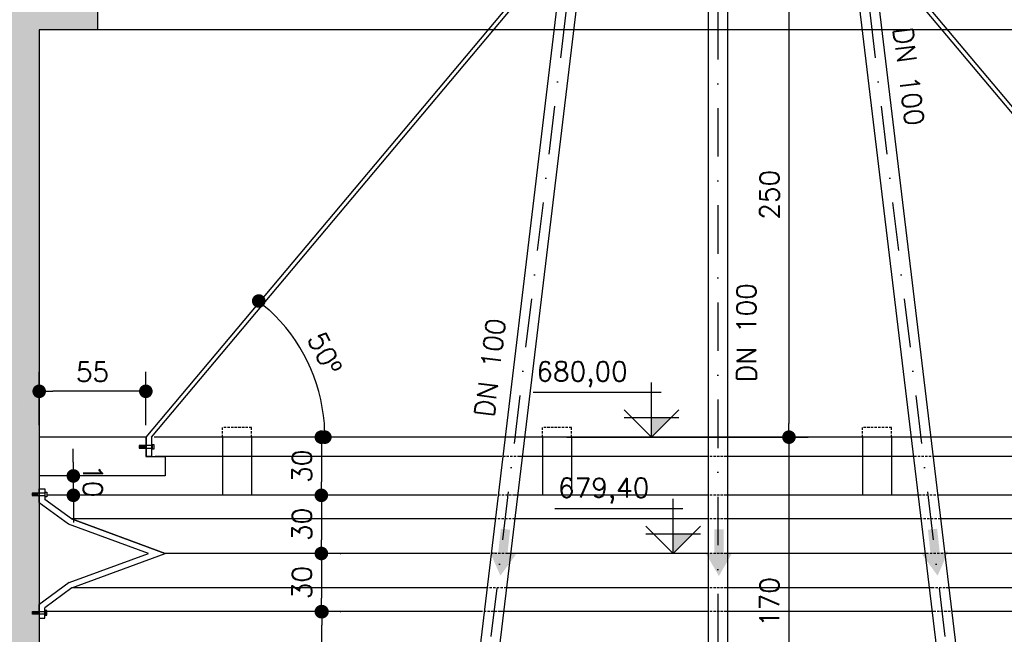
# Model space of a CAD drawing. Extents: x -5331 to -1301, y -1061 to 1809.
# Tile 21 of 25: x -2697 to -2190, y 935 to 1252. Entities that reach past the tile are written whole.
import ezdxf

# ---------------------------------------------------------------- set-up
doc = ezdxf.new("R2010")
doc.units = 0
doc.header["$LTSCALE"] = 10
doc.header["$MEASUREMENT"] = 0
doc.linetypes.add('DASHDOT', pattern=[1, 0.5, -0.25, 0, -0.25])
doc.linetypes.add('HIDDEN2', pattern=[0.1875, 0.125, -0.0625])
doc.layers.get('0').update_dxf_attribs({"linetype": 'CONTINUOUS'})
doc.layers.get('DEFPOINTS').update_dxf_attribs({"linetype": 'CONTINUOUS'})
for name, color, linetype in [('BAR-PECAS', 3, 'CONTINUOUS'), ('ELEVAÇÃO', 2, 'CONTINUOUS'), ('HITA', 150, 'CONTINUOUS'), ('PAREDES', 5, 'CONTINUOUS')]:
    doc.layers.add(name, color=color, linetype=linetype)
doc.styles.add('ROMANS', font='romans.shx')
doc.dimstyles.new('DIM1', dxfattribs={"dimtxt": 10, "dimasz": 7, "dimexe": 10, "dimexo": 20, "dimgap": 5, "dimtad": 1, "dimdec": 0, "dimzin": 0, "dimdsep": 46, "dimtxsty": 'ROMANS', "dimblk1": 'DOT', "dimblk2": 'DOT', "dimsah": 1, "dimcen": 0, "dimclrd": 9, "dimclre": 9, "dimclrt": 3, "dimadec": 0, "dimazin": 0, "dimtfac": 1e-07, "dimtdec": 0, "dimtix": 1, "dimtmove": 2, "dimatfit": 3, "dimldrblk": 'DOT', "dimfxl": 0, "dimtolj": 1, "dimtzin": 0, "dimlwd": -1, "dimlwe": -1, "dimarcsym": 0})

# ---------------------------------------------------------------- blocks, each defined once
blk = doc.blocks.new('DOT')
at = {"color": 0, "linetype": 'ByBlock'}
blk.add_line((-0.5, 0), (-1, 0), dxfattribs=at)
at = {"color": 0, "linetype": 'ByBlock', "const_width": 0.5}
blk.add_lwpolyline([(-0.25, 0, 1), (0.25, 0, 1)], format="xyb", close=True, dxfattribs=at)
blk = doc.blocks.new('*D97')
at = {"color": 9}
for p, q in [((-2669.8, 1023.62), (-2669.8, 1030.62)), ((-2669.78, 1006.61), (-2669.79, 1016.62)), ((-2657.2, 1016.64), (-2659.79, 1016.64)), ((-2657.19, 1006.63), (-2659.78, 1006.62)), ((-2669.77, 999.61), (-2669.76, 992.61))]:
    blk.add_line(p, q, dxfattribs=at)
at = {"layer": 'DEFPOINTS', "color": 0}
for p in [(-2677.2, 1016.62), (-2669.79, 1016.62), (-2677.19, 1006.6)]:
    blk.add_point(p, dxfattribs=at)
at = {"color": 9, "xscale": 7, "yscale": 7, "zscale": 7}
for p, rotation in [((-2669.79, 1016.62), 270.0686911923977), ((-2669.78, 1006.61), 90.06869119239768)]:
    blk.add_blockref('DOT', p, dxfattribs=dict(at, rotation=rotation))
at = {"color": 3, "insert": (-2659.78, 1014.07), "char_height": 10, "attachment_point": 5, "rotation": 270.0687, "style": 'ROMANS'}
blk.add_mtext('\\A1;10', dxfattribs=at)
blk = doc.blocks.new('_DOT')
at = {"color": 0, "linetype": 'ByBlock'}
blk.add_line((-0.5, 0), (-1, 0), dxfattribs=at)
at = {"color": 0, "linetype": 'ByBlock', "const_width": 0.5}
blk.add_lwpolyline([(-0.25, 0, 1), (0.25, 0, 1)], format="xyb", close=True, dxfattribs=at)
blk = doc.blocks.new('*D98')
at = {"color": 9}
for p, q in [((-2687.41, 1042.87), (-2687.41, 1070.25)), ((-2632.41, 1042.87), (-2632.41, 1070.25)), ((-2639.41, 1060.25), (-2680.41, 1060.25))]:
    blk.add_line(p, q, dxfattribs=at)
at = {"layer": 'DEFPOINTS', "color": 0}
for p in [(-2687.41, 1060.25), (-2687.41, 1022.87), (-2632.41, 1022.87)]:
    blk.add_point(p, dxfattribs=at)
at = {"color": 9, "xscale": 7, "yscale": 7, "zscale": 7, "rotation": 180}
blk.add_blockref('DOT', (-2687.41, 1060.25), dxfattribs=at)
at = {"color": 9, "xscale": 7, "yscale": 7, "zscale": 7}
blk.add_blockref('DOT', (-2632.41, 1060.25), dxfattribs=at)
at = {"color": 3, "insert": (-2659.91, 1070.25), "char_height": 10, "attachment_point": 5, "style": 'ROMANS'}
blk.add_mtext('\\A1;55', dxfattribs=at)
blk = doc.blocks.new('*D99')
at = {"color": 9}
blk.add_arc((-2044.04, 1036.6), 97.49, 134.028, 175.8852, dxfattribs=at)
at = {"layer": 'DEFPOINTS', "color": 0}
for p in [(-2211.34, 1236.6), (-2125.44, 1090.26), (-2659.61, 1036.6), (-2047.95, 1036.6), (-2043.71, 1036.21)]:
    blk.add_point(p, dxfattribs=at)
at = {"color": 9, "xscale": 7, "yscale": 7, "zscale": 7}
for p, rotation in [((-2106.59, 1111.38), 41.97064259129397), ((-2141.53, 1036.6), 267.9426135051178)]:
    blk.add_blockref('DOT', p, dxfattribs=dict(at, rotation=rotation))
at = {"color": 3, "insert": (-2141.42, 1082.11), "char_height": 10, "attachment_point": 5, "rotation": 64.9566, "style": 'ROMANS'}
blk.add_mtext('\\A1;50°', dxfattribs=at)
blk = doc.blocks.new('*D100')
at = {"color": 9}
blk.add_arc((-2629.4, 1036.6), 89.33, 4.491, 47.3196, dxfattribs=at)
at = {"layer": 'DEFPOINTS', "color": 0}
for p in [(-2472.08, 1236.6), (-2544.1, 1063.12), (-2629.71, 1036.21), (-2625.47, 1036.6), (-2023.81, 1036.6)]:
    blk.add_point(p, dxfattribs=at)
at = {"color": 9, "xscale": 7, "yscale": 7, "zscale": 7}
for p, rotation in [((-2574.17, 1106.81), 139.5651355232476), ((-2540.07, 1036.6), 272.2455062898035)]:
    blk.add_blockref('DOT', p, dxfattribs=dict(at, rotation=rotation))
at = {"color": 3, "insert": (-2540.05, 1080), "char_height": 10, "attachment_point": 5, "rotation": 295.9053, "style": 'ROMANS'}
blk.add_mtext('\\A1;50º', dxfattribs=at)
blk = doc.blocks.new('*D102')
at = {"layer": 'DEFPOINTS', "color": 0}
for p in [(-2435.29, 1286.6), (-2435.29, 1036.6), (-2300.75, 1036.6)]:
    blk.add_point(p, dxfattribs=at)
at = {"layer": 'PAREDES', "color": 9}
for p, q in [((-2300.75, 1279.6), (-2300.75, 1043.6)), ((-2415.29, 1036.6), (-2290.75, 1036.6))]:
    blk.add_line(p, q, dxfattribs=at)
at = {"layer": 'PAREDES', "color": 9, "xscale": 7, "yscale": 7, "zscale": 7}
for p, rotation in [((-2300.75, 1286.6), 90), ((-2300.75, 1036.6), 270)]:
    blk.add_blockref('DOT', p, dxfattribs=dict(at, rotation=rotation))
at = {"layer": 'PAREDES', "color": 3, "insert": (-2310.75, 1161.6), "char_height": 10, "attachment_point": 5, "rotation": 90, "style": 'ROMANS'}
blk.add_mtext('\\A1;250', dxfattribs=at)
blk = doc.blocks.new('*D110')
at = {"layer": 'DEFPOINTS', "color": 0}
for p in [(-2435.29, 1036.6), (-2435.29, 866.6), (-2300.75, 866.6)]:
    blk.add_point(p, dxfattribs=at)
at = {"layer": 'PAREDES', "color": 9}
for p, q in [((-2300.75, 1029.6), (-2300.75, 873.6)), ((-2415.29, 866.6), (-2290.75, 866.6))]:
    blk.add_line(p, q, dxfattribs=at)
at = {"layer": 'PAREDES', "color": 9, "xscale": 7, "yscale": 7, "zscale": 7}
for p, rotation in [((-2300.75, 1036.6), 90), ((-2300.75, 866.6), 270)]:
    blk.add_blockref('DOT', p, dxfattribs=dict(at, rotation=rotation))
at = {"layer": 'PAREDES', "color": 3, "insert": (-2310.75, 951.6), "char_height": 10, "attachment_point": 5, "rotation": 90, "style": 'ROMANS'}
blk.add_mtext('\\A1;170', dxfattribs=at)
blk = doc.blocks.new('*D111')
at = {"color": 9}
for p, q in [((-2530.95, 1006.6), (-2531.89, 1006.6)), ((-2541.89, 999.6), (-2541.89, 983.6)), ((-2530.95, 976.6), (-2531.89, 976.6))]:
    blk.add_line(p, q, dxfattribs=at)
at = {"layer": 'DEFPOINTS', "color": 0}
for p in [(-2550.95, 1006.6), (-2550.95, 976.6), (-2541.89, 976.6)]:
    blk.add_point(p, dxfattribs=at)
at = {"color": 9, "xscale": 7, "yscale": 7, "zscale": 7}
for p, rotation in [((-2541.89, 1006.6), 90), ((-2541.89, 976.6), 270)]:
    blk.add_blockref('DOT', p, dxfattribs=dict(at, rotation=rotation))
at = {"color": 3, "insert": (-2551.89, 991.6), "char_height": 10, "attachment_point": 5, "rotation": 90, "style": 'ROMANS'}
blk.add_mtext('\\A1;30', dxfattribs=at)
blk = doc.blocks.new('*D112')
at = {"color": 9}
for p, q in [((-2521.89, 946.6), (-2531.56, 946.6)), ((-2541.56, 873.6), (-2541.56, 939.6)), ((-2561.56, 866.6), (-2551.56, 866.6))]:
    blk.add_line(p, q, dxfattribs=at)
at = {"layer": 'DEFPOINTS', "color": 0}
for p in [(-2541.89, 946.6), (-2541.56, 946.6), (-2541.56, 866.6)]:
    blk.add_point(p, dxfattribs=at)
at = {"color": 9, "xscale": 7, "yscale": 7, "zscale": 7}
for p, rotation in [((-2541.56, 946.6), 90), ((-2541.56, 866.6), 270)]:
    blk.add_blockref('DOT', p, dxfattribs=dict(at, rotation=rotation))
at = {"color": 3, "insert": (-2551.56, 906.6), "char_height": 10, "attachment_point": 5, "rotation": 90, "style": 'ROMANS'}
blk.add_mtext('\\A1;80', dxfattribs=at)
blk = doc.blocks.new('*D113')
at = {"color": 9}
for p, q in [((-2532.2, 976.6), (-2531.89, 976.6)), ((-2541.89, 969.6), (-2541.89, 953.6)), ((-2532.2, 946.6), (-2531.89, 946.6))]:
    blk.add_line(p, q, dxfattribs=at)
at = {"layer": 'DEFPOINTS', "color": 0}
for p in [(-2552.2, 976.6), (-2552.2, 946.6), (-2541.89, 946.6)]:
    blk.add_point(p, dxfattribs=at)
at = {"color": 9, "xscale": 7, "yscale": 7, "zscale": 7}
for p, rotation in [((-2541.89, 976.6), 90), ((-2541.89, 946.6), 270)]:
    blk.add_blockref('DOT', p, dxfattribs=dict(at, rotation=rotation))
at = {"color": 3, "insert": (-2551.89, 961.6), "char_height": 10, "attachment_point": 5, "rotation": 90, "style": 'ROMANS'}
blk.add_mtext('\\A1;30', dxfattribs=at)
blk = doc.blocks.new('*D114')
at = {"color": 9}
for p, q in [((-2530.95, 1036.6), (-2531.89, 1036.6)), ((-2541.89, 1029.6), (-2541.89, 1013.6)), ((-2530.95, 1006.6), (-2531.89, 1006.6))]:
    blk.add_line(p, q, dxfattribs=at)
at = {"layer": 'DEFPOINTS', "color": 0}
for p in [(-2550.95, 1036.6), (-2550.95, 1006.6), (-2541.89, 1006.6)]:
    blk.add_point(p, dxfattribs=at)
at = {"color": 9, "xscale": 7, "yscale": 7, "zscale": 7}
for p, rotation in [((-2541.89, 1036.6), 90), ((-2541.89, 1006.6), 270)]:
    blk.add_blockref('DOT', p, dxfattribs=dict(at, rotation=rotation))
at = {"color": 3, "insert": (-2551.89, 1021.6), "char_height": 10, "attachment_point": 5, "rotation": 90, "style": 'ROMANS'}
blk.add_mtext('\\A1;30', dxfattribs=at)

msp = doc.modelspace()

# ---------------------------------------------------------------- hatches: boundary and pattern name
h = msp.add_hatch()
h.set_pattern_fill('AR-CONC', color=9, scale=3, style=0)
h.set_pattern_definition([(130, (-7622.223, -3316.469), (-21.517805, -1.882564), [2.25, -24.75]), (185, (-7622.223, -3316.469), (4.16254, 22.565764), [1.8, -19.8]), (79.5486, (-7624.016, -3316.625), (-17.35528, 20.683186), [1.912206, -21.03426]), (133.8158, (-7622.223, -3310.469), (-32.01723, -4.96557), [3.375, -37.125]), (83.3644, (-7624.89, -3310.882), (-28.03988, 29.22354), [2.86831, -31.55139]), (188.8158, (-7622.223, -3310.47), (-28.03986, 29.22356), [2.7, -29.7]), (159, (-7625.223, -3311.969), (-17.90721, -12.078567), [2.25, -24.75]), (214, (-7625.223, -3311.969), (-7.29946, 21.7545), [1.8, -19.8]), (108.5486, (-7626.716, -3312.975), (-25.20668, 9.675915), [1.912206, -21.03426]), (142.5, (-7622.223, -3316.4686), (-0.364796, 9.986816), [0, -19.56, 0, -20.1, 0, -19.875]), (172.5, (-7622.223, -3316.469), (-7.892086, 11.832351), [0, -11.46, 0, -19.11, 0, -7.575]), (212.5, (-7615.533, -3316.469), (-16.014673, -0.676646), [0, -7.5, 0, -23.4, 0, -31.05]), (222.5, (-7612.533, -3316.469), (-17.495585, 3.00315), [0, -9.75, 0, -15.54, 0, -22.05])])
h.paths.add_polyline_path([(-4147.41, 1346.6), (-4127.41, 1346.6), (-4127.41, 1286.6), (-4147.41, 1286.6)], flags=16)
h.paths.add_polyline_path([(-4147.41, 1266.6), (-4147.41, 1286.6), (-4127.41, 1286.6), (-4127.41, 1256.6), (-4107.41, 1256.6), (-4107.41, 1276.6), (-4097.41, 1286.6), (-4097.41, 1246.6), (-4127.41, 1246.6), (-4127.41, 1201.92), (-4127.41, 1036.6), (-4147.41, 1036.6)], flags=17)
h.paths.add_polyline_path([(-4147.41, 1036.6), (-4127.86, 1036.6), (-4127.86, 1036.6), (-4127.86, 1036.6), (-4127.41, 1036.6), (-4127.41, 1007.79), (-4131.01, 1007.79), (-4131.01, 1006.43), (-4127.41, 1006.43), (-4127.41, 1002.77), (-4127.41, 946.65), (-4130.94, 946.64), (-4130.94, 945.28), (-4127.41, 945.29), (-4127.41, 943.18), (-4127.41, 866.6), (-4147.41, 866.6)], flags=17)
h.paths.add_polyline_path([(-4147.41, 866.6), (-4127.41, 866.6), (-4127.41, 831.6), (-4147.41, 831.6)], flags=17)
h.paths.add_polyline_path([(-4147.41, 831.6), (-4127.41, 831.6), (-4127.41, 706.6), (-4147.41, 706.6)], flags=17)
h.paths.add_polyline_path([(-4147.41, 706.6), (-4127.41, 706.6), (-4127.41, 646.6), (-3931.65, 646.6), (-3931.65, 642.32), (-3930.15, 642.32), (-3930.15, 646.6), (-3778.32, 646.6), (-3778.32, 642.32), (-3776.82, 642.32), (-3776.82, 646.6), (-3624.67, 646.6), (-3624.67, 642.32), (-3623.17, 642.32), (-3623.17, 646.6), (-3427.41, 646.6), (-3427.41, 945.55), (-3423.91, 945.56), (-3423.92, 946.91), (-3427.41, 946.9), (-3427.41, 1006.43), (-3424.08, 1006.43), (-3424.08, 1007.79), (-3427.41, 1007.79), (-3427.41, 1246.6), (-3457.41, 1246.6), (-3457.41, 1286.6), (-3447.41, 1276.6), (-3447.41, 1256.6), (-3427.41, 1256.6), (-3427.41, 1346.6), (-3656.74, 1346.6), (-3647.41, 1365.74), (-3647.41, 1356.6), (-3187.41, 1356.6), (-3187.41, 1401.6), (-3187.41, 1411.6), (-3177.41, 1411.6), (-3177.41, 1407.6), (-3172.41, 1407.6), (-3172.41, 1356.6), (-3142.41, 1356.6), (-3142.41, 1376.6), (-3132.41, 1366.6), (-3132.41, 1356.6), (-3128.69, 1356.6), (-3129.89, 1346.6), (-3142.41, 1346.6), (-3142.41, 1295.04), (-3152.33, 1295.04), (-3152.33, 1292.04), (-3142.41, 1292.04), (-3142.41, 1286.6), (-3157.41, 1286.6), (-3157.41, 1346.6), (-3407.41, 1346.6), (-3407.41, 1256.6), (-3387.41, 1256.6), (-3387.41, 1276.6), (-3377.41, 1286.6), (-3377.41, 1246.6), (-3407.41, 1246.6), (-3407.41, 1007.79), (-3411.01, 1007.79), (-3411.01, 1006.43), (-3407.41, 1006.43), (-3407.41, 950.25), (-3407.51, 950.18), (-3407.51, 946.65), (-3410.94, 946.64), (-3410.94, 945.28), (-3407.5, 945.29), (-3407.5, 943.18), (-3407.41, 943.18), (-3407.41, 646.6), (-3211.65, 646.6), (-3211.65, 642.32), (-3210.15, 642.32), (-3210.15, 646.6), (-3058.32, 646.6), (-3058.32, 642.32), (-3056.82, 642.32), (-3056.82, 646.6), (-2945.4, 646.6, 0.132437), (-2937.33, 634.35), (-2940.49, 626.6), (-4147.41, 626.6)])
h.paths.add_polyline_path([(-2891.88, 646.6), (-2707.41, 646.6), (-2707.41, 936.77), (-2687.41, 919.48), (-2687.41, 626.6), (-2940.49, 626.6), (-2937.33, 634.35, 0.538906)])
h.paths.add_polyline_path([(-2707.41, 992.76, 0.208186), (-2687.41, 1019.93), (-2687.41, 919.48), (-2707.41, 936.77), (-2707.41, 945.55), (-2703.97, 945.56), (-2703.98, 946.91), (-2707.41, 946.9)])
h.paths.add_polyline_path([(-2707.41, 1065.88, -0.208186), (-2687.41, 1038.71), (-2687.41, 1019.93, -0.208186), (-2707.41, 992.76), (-2707.41, 1006.43), (-2704.27, 1006.43), (-2704.27, 1007.79), (-2707.41, 1007.79)])
h.paths.add_polyline_path([(-2687.41, 1083.57), (-2687.41, 1038.71, 0.137731), (-2698.33, 1058.79)])
h.paths.add_polyline_path([(-2707.41, 1246.6), (-2737.41, 1246.6), (-2737.41, 1286.6), (-2727.41, 1276.6), (-2727.41, 1256.6), (-2707.41, 1256.6), (-2707.41, 1346.6), (-2800.23, 1346.6), (-2798.08, 1356.6), (-2687.41, 1356.6), (-2687.41, 1083.57), (-2698.33, 1058.79, 0.06849), (-2707.41, 1065.88)])
h.paths.add_polyline_path([(-2927.41, 1367.17), (-2927.41, 1356.6), (-2798.08, 1356.6), (-2800.23, 1346.6), (-2937.15, 1346.6)])
h.paths.add_polyline_path([(-2942.41, 1407.6), (-2937.41, 1407.6), (-2937.41, 1411.6), (-2927.41, 1411.6), (-2927.41, 1401.6), (-2927.41, 1367.17), (-2937.15, 1346.6), (-2957.41, 1346.6), (-2957.41, 1320.46, 0.135637), (-2972.41, 1321.04), (-2972.41, 1346.6), (-2984.94, 1346.6), (-2986.14, 1356.6), (-2982.41, 1356.6), (-2982.41, 1366.6), (-2972.41, 1376.6), (-2972.41, 1356.6), (-2942.41, 1356.6)])
h.paths.add_polyline_path([(-2972.41, 1321.04, -0.135637), (-2957.41, 1320.46), (-2957.41, 1286.6), (-2972.41, 1286.6), (-2972.41, 1292.04), (-2962.49, 1292.04), (-2962.49, 1295.04), (-2972.41, 1295.04)], flags=17)
h.paths.add_polyline_path([(-3012.41, 1407.6), (-3002.41, 1407.6), (-3002.41, 1356.6), (-3012.41, 1356.6)], flags=16)
h.paths.add_polyline_path([(-3012.41, 1356.6), (-3002.41, 1356.6), (-2996.21, 1356.6), (-2995.01, 1346.6), (-3012.41, 1346.6)], flags=16)
h.paths.add_polyline_path([(-3112.41, 1407.6), (-3102.41, 1407.6), (-3102.41, 1356.6), (-3112.41, 1356.6)], flags=16)
h.paths.add_polyline_path([(-3118.61, 1356.6), (-3112.41, 1356.6), (-3102.41, 1356.6), (-3102.41, 1346.6), (-3119.82, 1346.6)], flags=16)
h.paths.add_polyline_path([(-3662.41, 1407.6), (-3657.41, 1407.6), (-3657.41, 1411.6), (-3647.41, 1411.6), (-3647.41, 1401.6), (-3647.41, 1365.74), (-3656.74, 1346.6), (-3677.41, 1346.6), (-3677.41, 1320.46, 0.135637), (-3692.41, 1321.04), (-3692.41, 1346.6), (-3704.94, 1346.6), (-3706.14, 1356.6), (-3702.41, 1356.6), (-3702.41, 1366.6), (-3692.41, 1376.6), (-3692.41, 1356.6), (-3662.41, 1356.6)], flags=17)
h.paths.add_polyline_path([(-3692.41, 1321.04, -0.135637), (-3677.41, 1320.46), (-3677.41, 1286.6), (-3692.41, 1286.6), (-3692.41, 1292.04), (-3682.49, 1292.04), (-3682.49, 1295.04), (-3692.41, 1295.04)], flags=17)
h.paths.add_polyline_path([(-3732.41, 1407.6), (-3722.41, 1407.6), (-3722.41, 1356.6), (-3732.41, 1356.6)], flags=17)
h.paths.add_polyline_path([(-3732.41, 1356.6), (-3722.41, 1356.6), (-3716.21, 1356.6), (-3715.01, 1346.6), (-3732.41, 1346.6)], flags=17)
h.paths.add_polyline_path([(-3832.41, 1407.6), (-3822.41, 1407.6), (-3822.41, 1356.6), (-3832.41, 1356.6)], flags=17)
h.paths.add_polyline_path([(-3877.41, 1346.6), (-4127.41, 1346.6), (-4147.41, 1346.6), (-4147.41, 1356.6), (-3907.41, 1356.6), (-3907.41, 1401.6), (-3907.41, 1411.6), (-3897.41, 1411.6), (-3897.41, 1407.6), (-3892.41, 1407.6), (-3892.41, 1356.6), (-3862.41, 1356.6), (-3862.41, 1376.6), (-3852.41, 1366.6), (-3852.41, 1356.6), (-3848.69, 1356.6), (-3849.89, 1346.6), (-3862.41, 1346.6), (-3862.41, 1295.04), (-3872.33, 1295.04), (-3872.33, 1292.04), (-3862.41, 1292.04), (-3862.41, 1286.6), (-3877.41, 1286.6)], flags=17)
h.paths.add_polyline_path([(-3838.61, 1356.6), (-3832.41, 1356.6), (-3822.41, 1356.6), (-3822.41, 1346.6), (-3839.82, 1346.6)], flags=17)
h.paths.add_polyline_path([(-3294.74, 1341.72), (-3294.74, 1361.48), (-3309.74, 1361.48), (-3309.74, 1341.72)], flags=25)
at = {"linetype": 'Continuous'}
for points in [[(-2450.66, 977.13), (-2455.03, 977.6), (-2449.56, 965.17), (-2441.53, 976.12), (-2445.89, 976.6), (-2444.55, 988.85), (-2449.32, 989.37)], [(-2339.27, 976.74), (-2343.66, 976.74), (-2336.87, 964.98), (-2330.08, 976.74), (-2334.47, 976.74), (-2334.47, 989.06), (-2339.27, 989.06)], [(-2222.98, 977.13), (-2218.61, 977.6), (-2224.08, 965.17), (-2232.11, 976.12), (-2227.75, 976.6), (-2229.09, 988.85), (-2224.32, 989.37)]]:
    msp.add_hatch(color=1, dxfattribs=at).paths.add_polyline_path(points)
at = {"layer": 'BAR-PECAS'}
h = msp.add_hatch(dxfattribs=at)
h.set_pattern_fill('AR-CONC', color=9, scale=3, style=0)
h.set_pattern_definition([(130, (-6773.341, 422.594), (-21.517805, -1.882564), [2.25, -24.75]), (185, (-6773.34, 422.594), (4.16254, 22.56576), [1.8, -19.8]), (79.5486, (-6775.134, 422.437), (-17.35528, 20.68319), [1.91221, -21.03426]), (133.8158, (-6773.34, 428.594), (-32.01723, -4.96557), [3.375, -37.125]), (83.3644, (-6776.01, 428.18), (-28.03988, 29.22354), [2.8683, -31.5514]), (188.8158, (-6773.34, 428.594), (-28.03986, 29.22356), [2.7, -29.7]), (159, (-6776.341, 427.094), (-17.90721, -12.078567), [2.25, -24.75]), (214, (-6776.34, 427.094), (-7.29946, 21.7545), [1.8, -19.8]), (108.5486, (-6777.833, 426.087), (-25.20668, 9.675915), [1.91221, -21.03426]), (142.5, (-6773.341, 422.594), (-0.364796, 9.986816), [0, -19.56, 0, -20.1, 0, -19.875]), (172.5, (-6773.341, 422.594), (-7.892086, 11.832351), [0, -11.46, 0, -19.11, 0, -7.575]), (212.5, (-6766.651, 422.594), (-16.014673, -0.676646), [0, -7.5, 0, -23.4, 0, -31.05]), (222.5, (-6763.651, 422.594), (-17.495585, 3.00315), [0, -9.75, 0, -15.54, 0, -22.05])])
h.paths.add_polyline_path([(-2687.41, 1356.6), (-2467.41, 1356.6), (-2467.41, 1411.6), (-2457.41, 1411.6), (-2457.41, 1407.6), (-2452.41, 1407.6), (-2452.41, 1356.6), (-2422.41, 1356.6), (-2422.41, 1376.6), (-2412.41, 1366.6), (-2412.41, 1356.6), (-2408.69, 1356.6), (-2409.89, 1346.6), (-2422.41, 1346.6), (-2422.41, 1295.04), (-2432.33, 1295.04), (-2432.33, 1292.04), (-2422.41, 1292.04), (-2422.41, 1286.6), (-2437.41, 1286.6), (-2437.41, 1346.6), (-2687.41, 1346.6)])
h.paths.add_polyline_path([(-2207.41, 1367.17), (-2207.41, 1356.6), (-2078.08, 1356.6), (-2080.23, 1346.6), (-2217.15, 1346.6)])
h.paths.add_polyline_path([(-2222.41, 1407.6), (-2217.41, 1407.6), (-2217.41, 1411.6), (-2207.41, 1411.6), (-2207.41, 1401.6), (-2207.41, 1367.17), (-2217.15, 1346.6), (-2237.41, 1346.6), (-2237.41, 1320.46, 0.135637), (-2252.41, 1321.04), (-2252.41, 1346.6), (-2264.94, 1346.6), (-2266.14, 1356.6), (-2262.41, 1356.6), (-2262.41, 1366.6), (-2252.41, 1376.6), (-2252.41, 1356.6), (-2222.41, 1356.6)])
h.paths.add_polyline_path([(-2252.41, 1321.04, -0.135637), (-2237.41, 1320.46), (-2237.41, 1286.6), (-2252.41, 1286.6), (-2252.41, 1292.04), (-2242.49, 1292.04), (-2242.49, 1295.04), (-2252.41, 1295.04)])
h.paths.add_polyline_path([(-2292.41, 1407.6), (-2282.41, 1407.6), (-2282.41, 1356.6), (-2292.41, 1356.6)])
h.paths.add_polyline_path([(-2292.41, 1356.6), (-2282.41, 1356.6), (-2276.21, 1356.6), (-2275.01, 1346.6), (-2292.41, 1346.6)])
h.paths.add_polyline_path([(-2392.41, 1407.6), (-2382.41, 1407.6), (-2382.41, 1356.6), (-2392.41, 1356.6)])
h.paths.add_polyline_path([(-2398.61, 1356.6), (-2392.41, 1356.6), (-2382.41, 1356.6), (-2382.41, 1346.6), (-2399.82, 1346.6)])
h.paths.add_polyline_path([(-2078.08, 1356.6), (-1967.41, 1356.6), (-1967.41, 1083.57), (-1978.33, 1058.79, 0.06849), (-1987.41, 1065.88), (-1987.41, 1246.6), (-2017.41, 1246.6), (-2017.41, 1286.6), (-2007.41, 1276.6), (-2007.41, 1256.6), (-1987.41, 1256.6), (-1987.41, 1346.6), (-2080.23, 1346.6)])
h.paths.add_polyline_path([(-1987.41, 1065.88, -0.208186), (-1967.41, 1038.71), (-1967.41, 1019.93, -0.208186), (-1987.41, 992.76), (-1987.41, 1006.43), (-1984.27, 1006.43), (-1984.27, 1007.79), (-1987.41, 1007.79)])
h.paths.add_polyline_path([(-1967.41, 1083.57), (-1967.41, 1038.71, 0.137731), (-1978.33, 1058.79)])
h.paths.add_polyline_path([(-1987.41, 992.76, 0.208186), (-1967.41, 1019.93), (-1967.41, 957.63), (-1987.41, 962.33)])
h.paths.add_polyline_path([(-1987.41, 945.55), (-1983.97, 945.56), (-1983.98, 946.91), (-1987.41, 946.9), (-1987.41, 962.33), (-1967.41, 957.63), (-1967.41, 626.6), (-2220.49, 626.6), (-2217.33, 634.35, 0.538906), (-2171.88, 646.6), (-1987.41, 646.6)])
h.paths.add_polyline_path([(-2225.4, 646.6), (-2184.67, 646.6), (-2184.67, 642.32), (-2183.17, 642.32), (-2183.17, 646.6), (-2171.88, 646.6, -0.72294)])
h.paths.add_polyline_path([(-2687.41, 646.6), (-2491.65, 646.6), (-2491.65, 642.32), (-2490.15, 642.32), (-2490.15, 646.6), (-2338.32, 646.6), (-2338.32, 642.32), (-2336.82, 642.32), (-2336.82, 646.6), (-2225.4, 646.6, 0.132437), (-2217.33, 634.35), (-2220.49, 626.6), (-2687.41, 626.6)])
h.paths.add_polyline_path([(-2687.41, 1256.6), (-2667.41, 1256.6), (-2667.41, 1276.6), (-2657.41, 1286.6), (-2657.41, 1246.6), (-2687.41, 1246.6)])
at = {"layer": 'ELEVAÇÃO'}
for points in [[(-2371.62, 1046.75), (-2361.47, 1046.75), (-2371.62, 1036.6)], [(-2360.48, 986.75), (-2350.34, 986.75), (-2360.48, 976.6)]]:
    msp.add_hatch(color=256, dxfattribs=at).paths.add_polyline_path(points)

# ---------------------------------------------------------------- linework, layer by layer
at = {"color": 9, "linetype": 'DASHDOT', "ltscale": 5}
for p, q in [((-2403.65, 1356.59), (-2483.42, 692.87)), ((-2337.41, 1356.6), (-2337.41, 675.37)), ((-2271.17, 1356.58), (-2191.43, 692.88))]:
    msp.add_line(p, q, dxfattribs=at)
at = {"color": 3}
for p, q in [((-2408.69, 1356.57), (-2477.47, 783.2)), ((-2398.61, 1356.6), (-2467.67, 782.02)), ((-2342.41, 1356.6), (-2342.41, 783.26)), ((-2332.41, 1356.6), (-2332.39, 783.26)), ((-2276.21, 1356.6), (-2207.16, 782.02)), ((-2266.14, 1356.57), (-2197.23, 783.21)), ((-2632.23, 1036.6), (-2422.41, 1286.6)), ((-2629.41, 1036.6), (-2420.41, 1285.63)), ((-2045.42, 1036.6), (-2254.41, 1285.63)), ((-2042.6, 1036.6), (-2252.41, 1286.6)), ((-2632.41, 1036.6), (-2687.41, 1036.6)), ((-2632.41, 1036.6), (-2632.4, 1026.6)), ((-2632.23, 1036.6), (-2632.23, 1026.77)), ((-2629.41, 1036.6), (-2629.41, 1026.77)), ((-2632.4, 1026.6), (-2622.4, 1026.6)), ((-2632.23, 1026.77), (-2629.41, 1026.77)), ((-2622.4, 1026.6), (-2622.39, 1016.66)), ((-2622.39, 1016.67), (-2687.41, 1016.6)), ((-2687.41, 1002.89), (-2687.41, 1009.89)), ((-2687.41, 1009.89), (-2684.58, 1009.89)), ((-2684.58, 1009.89), (-2684.58, 1004.42)), ((-2672.23, 991.73), (-2687.41, 1002.77)), ((-2452.13, 994.4), (-2670.97, 994.4)), ((-2342.86, 994.4), (-2442.15, 994.4)), ((-2360.48, 994.47), (-2412.39, 994.47)), ((-2232.68, 994.4), (-2332.86, 994.4)), ((-2004.82, 994.4), (-2222.61, 994.4)), ((-2671.94, 961.56), (-2687.51, 950.18)), ((-2456.39, 958.89), (-2670.68, 958.89)), ((-2342.86, 958.89), (-2446.41, 958.89)), ((-2226.92, 958.89), (-2332.86, 958.89)), ((-2004.82, 958.89), (-2218.34, 958.89)), ((-2687.51, 950.18), (-2687.5, 943.18)), ((-2684.5, 943.19), (-2684.51, 948.66)), ((-2687.5, 943.18), (-2684.5, 943.19))]:
    msp.add_line(p, q, dxfattribs=at)
at = {"color": 5, "linetype": 'Continuous'}
for p, q in [((-2657.41, 1286.6), (-2657.41, 1246.6)), ((-2657.41, 1246.6), (-2687.41, 1246.6)), ((-2687.41, 1246.6), (-2687.41, 646.6)), ((-2687.41, 1246.6), (-2687.41, 646.6))]:
    msp.add_line(p, q, dxfattribs=at)
at = {"color": 7}
for p, q in [((-2017.41, 1246.6), (-2657.41, 1246.6)), ((-2042.6, 1036.6), (-2628.09, 1036.6)), ((-2592.86, 1036.6), (-2592.86, 1006.6)), ((-2577.86, 1036.6), (-2577.86, 1006.6)), ((-2427.86, 1036.6), (-2427.86, 1006.6)), ((-2412.86, 1036.6), (-2412.86, 1006.6)), ((-2262.86, 1036.6), (-2262.86, 1006.6)), ((-2247.86, 1036.6), (-2247.86, 1006.6)), ((-2635.61, 1030.97), (-2635.61, 1032.32)), ((-2635.32, 1030.97), (-2635.32, 1032.32)), ((-2635.32, 1030.97), (-2635.32, 1032.32)), ((-2635.04, 1030.97), (-2635.04, 1032.32)), ((-2635.04, 1030.97), (-2635.04, 1032.32)), ((-2634.75, 1030.97), (-2634.75, 1032.32)), ((-2634.75, 1030.97), (-2634.75, 1032.32)), ((-2634.46, 1030.97), (-2634.46, 1032.32)), ((-2634.46, 1030.97), (-2634.46, 1032.32)), ((-2634.17, 1030.97), (-2634.17, 1032.32)), ((-2634.17, 1030.97), (-2634.17, 1032.32)), ((-2633.88, 1030.97), (-2633.88, 1032.32)), ((-2633.88, 1030.97), (-2633.88, 1032.32)), ((-2633.59, 1030.97), (-2633.59, 1032.32)), ((-2633.59, 1030.97), (-2633.59, 1032.32)), ((-2633.3, 1030.97), (-2633.3, 1032.32)), ((-2633.3, 1030.97), (-2633.3, 1032.32)), ((-2633.01, 1030.97), (-2633.01, 1032.32)), ((-2449.5, 1026.6), (-2627.67, 1026.6)), ((-2577.86, 1026.6), (-2592.86, 1026.6)), ((-2342.86, 1026.6), (-2439.5, 1026.6)), ((-2412.86, 1026.6), (-2427.86, 1026.6)), ((-2235.63, 1026.6), (-2332.86, 1026.6)), ((-2052.43, 1026.6), (-2225.55, 1026.6)), ((-2690.83, 1006.43), (-2690.83, 1007.79)), ((-2690.54, 1006.43), (-2690.54, 1007.79)), ((-2690.54, 1006.43), (-2690.54, 1007.79)), ((-2690.25, 1006.43), (-2690.25, 1007.79)), ((-2690.25, 1006.43), (-2690.25, 1007.79)), ((-2689.96, 1006.43), (-2689.96, 1007.79)), ((-2689.96, 1006.43), (-2689.96, 1007.79)), ((-2689.67, 1006.43), (-2689.67, 1007.79)), ((-2689.67, 1006.43), (-2689.67, 1007.79)), ((-2689.38, 1006.43), (-2689.38, 1007.79)), ((-2689.38, 1006.43), (-2689.38, 1007.79)), ((-2689.09, 1006.43), (-2689.09, 1007.79)), ((-2689.09, 1006.43), (-2689.09, 1007.79)), ((-2688.8, 1006.43), (-2688.8, 1007.79)), ((-2688.8, 1006.43), (-2688.8, 1007.79)), ((-2688.51, 1006.43), (-2688.51, 1007.79)), ((-2688.51, 1006.43), (-2688.51, 1007.79)), ((-2688.23, 1006.43), (-2688.23, 1007.79)), ((-2451.97, 1006.6), (-2683.46, 1006.6)), ((-2577.86, 1006.6), (-2592.86, 1006.6)), ((-2342.86, 1006.6), (-2441.98, 1006.6)), ((-2412.86, 1006.6), (-2427.86, 1006.6)), ((-2233.15, 1006.6), (-2332.86, 1006.6)), ((-2247.86, 1006.6), (-2262.86, 1006.6)), ((-1991.82, 1006.6), (-2223.07, 1006.6)), ((-2455.68, 976.6), (-2622.41, 976.6)), ((-2342.86, 976.6), (-2445.69, 976.6)), ((-2229.43, 976.6), (-2332.86, 976.6)), ((-2052.41, 976.6), (-2219.35, 976.6)), ((-2690.75, 946.64), (-2690.75, 945.28)), ((-2690.47, 946.64), (-2690.46, 945.28)), ((-2690.18, 946.64), (-2690.17, 945.28)), ((-2689.89, 946.64), (-2689.88, 945.28)), ((-2689.6, 946.64), (-2689.6, 945.28)), ((-2689.31, 946.64), (-2689.31, 945.28)), ((-2689.02, 946.64), (-2689.02, 945.29)), ((-2688.73, 946.64), (-2688.73, 945.29)), ((-2688.44, 946.64), (-2688.44, 945.29)), ((-2688.15, 946.64), (-2688.15, 945.29)), ((-2459.39, 946.6), (-2683.39, 946.6)), ((-2342.86, 946.6), (-2449.41, 946.6)), ((-2225.4, 946.6), (-2332.86, 946.6)), ((-1991.52, 946.6), (-2215.64, 946.6))]:
    msp.add_line(p, q, dxfattribs=at)
at = {"color": 7, "linetype": 'HIDDEN2'}
for p, q in [((-2577.86, 1041.6), (-2592.86, 1041.6)), ((-2592.86, 1036.6), (-2592.86, 1041.6)), ((-2577.86, 1036.6), (-2577.86, 1041.6)), ((-2427.86, 1036.6), (-2427.86, 1041.6)), ((-2412.86, 1041.6), (-2427.86, 1041.6)), ((-2412.86, 1036.6), (-2412.86, 1041.6)), ((-2247.86, 1041.6), (-2262.86, 1041.6)), ((-2262.86, 1036.6), (-2262.86, 1041.6)), ((-2247.86, 1036.6), (-2247.86, 1041.6)), ((-2439.5, 1026.6), (-2449.5, 1026.6)), ((-2332.86, 1026.6), (-2342.86, 1026.6)), ((-2225.55, 1026.6), (-2235.63, 1026.6)), ((-2225.24, 1026.6), (-2225.55, 1026.6)), ((-2441.98, 1006.6), (-2451.97, 1006.6)), ((-2332.86, 1006.6), (-2342.86, 1006.6)), ((-2223.07, 1006.6), (-2233.15, 1006.6)), ((-2445.69, 976.6), (-2455.68, 976.6)), ((-2332.86, 976.6), (-2342.86, 976.6)), ((-2219.35, 976.6), (-2229.43, 976.6)), ((-2449.41, 946.6), (-2459.39, 946.6)), ((-2332.86, 946.6), (-2342.86, 946.6)), ((-2215.64, 946.6), (-2225.71, 946.6))]:
    msp.add_line(p, q, dxfattribs=at)
at = {"color": 1, "linetype": 'HIDDEN2'}
msp.add_line((-2247.86, 1036.6), (-2247.86, 1041.6), dxfattribs=at)
at = {"color": 3, "linetype": 'Continuous'}
for p, q in [((-2670.8, 994.4), (-2684.58, 1004.42)), ((-2631.1, 976.6), (-2672.23, 991.73)), ((-2670.8, 994.4), (-2622.41, 976.6)), ((-2622.41, 976.6), (-2670.8, 994.4)), ((-2671.94, 961.56), (-2631.1, 976.6)), ((-2670.51, 958.89), (-2622.41, 976.6)), ((-2670.51, 958.89), (-2684.51, 948.66))]:
    msp.add_line(p, q, dxfattribs=at)
at = {"color": 3, "linetype": 'HIDDEN2'}
for p, q in [((-2442.15, 994.4), (-2452.13, 994.4)), ((-2332.86, 994.4), (-2342.86, 994.4)), ((-2222.61, 994.4), (-2232.68, 994.4)), ((-2446.41, 958.89), (-2456.39, 958.89)), ((-2332.86, 958.89), (-2342.86, 958.89)), ((-2218.34, 958.89), (-2228.41, 958.89))]:
    msp.add_line(p, q, dxfattribs=at)
at = {"color": 7}
for points in [[(-2629.02, 1032.32), (-2635.8, 1032.32), (-2635.8, 1030.97), (-2629.02, 1030.97)], [(-2629.02, 1032.83), (-2628.25, 1032.83), (-2628.25, 1030.37), (-2629.02, 1030.37)], [(-2684.24, 1007.79), (-2691.01, 1007.79), (-2691.01, 1006.43), (-2684.24, 1006.43)], [(-2684.24, 1008.29), (-2683.46, 1008.29), (-2683.46, 1005.84), (-2684.24, 1005.84)], [(-2684.16, 945.3), (-2690.94, 945.28), (-2690.94, 946.64), (-2684.16, 946.65)], [(-2684.16, 944.79), (-2683.39, 944.79), (-2683.39, 947.25), (-2684.17, 947.25)]]:
    msp.add_lwpolyline(points, close=True, dxfattribs=at)
at = {"layer": 'ELEVAÇÃO', "color": 3, "linetype": 'Continuous'}
for p, q in [((-2371.62, 1036.6), (-2371.62, 1064.72)), ((-2366.62, 1059.72), (-2432.66, 1059.72)), ((-2371.62, 1036.6), (-2385.76, 1050.75)), ((-2385.76, 1046.75), (-2357.47, 1046.75)), ((-2371.62, 1036.6), (-2357.47, 1050.75)), ((-2360.48, 976.6), (-2360.48, 1004.72)), ((-2355.48, 999.72), (-2421.53, 999.72)), ((-2360.48, 976.6), (-2374.62, 990.75)), ((-2360.48, 976.6), (-2346.34, 990.75)), ((-2374.62, 986.75), (-2346.34, 986.75))]:
    msp.add_line(p, q, dxfattribs=at)
at = {"layer": 'HITA', "color": 5, "linetype": 'Continuous'}
msp.add_line((-2687.41, 1199.43), (-2687.41, 666.6), dxfattribs=at)

# ---------------------------------------------------------------- texts
at = {"color": 3, "style": 'ROMANS'}
for rotation, p in [(277.0626, (-2247.03, 1247.36)), (90, (-2317.69, 1065.01)), (82.9374, (-2452.98, 1046.51))]:
    msp.add_text('DN 100 ', height=10, rotation=rotation, dxfattribs=at).set_placement(p)
for s, p in [('680,00', (-2431.01, 1065.52)), ('679,40', (-2419.87, 1005.52))]:
    msp.add_text(s, height=10, dxfattribs=at).set_placement(p)

# ---------------------------------------------------------------- dimensions: what is measured, and where the dimension line sits
at = {"color": 2}
dim = msp.add_angular_dim_2l(base=(-2125.44, 1090.26), line1=((-2043.71, 1036.21), (-2211.34, 1236.6)), line2=((-2659.61, 1036.6), (-2047.95, 1036.6)), dimstyle='DIM1', override={"dimclrd": 9, "dimclre": 9, "dimclrt": 3}, dxfattribs=at)
dim.commit()
dim.dimension.update_dxf_attribs({"geometry": '*D99', "text_midpoint": (-2141.42, 1082.11)})
dim = msp.add_angular_dim_2l(base=(-2544.1, 1063.12), line1=((-2629.71, 1036.21), (-2472.08, 1236.6)), line2=((-2023.81, 1036.6), (-2625.47, 1036.6)), text='50º', dimstyle='DIM1', override={"dimclrd": 9, "dimclre": 9, "dimclrt": 3}, dxfattribs=at)
dim.commit()
dim.dimension.update_dxf_attribs({"geometry": '*D100', "text_midpoint": (-2540.05, 1080)})
for base, p1, p2, angle, picture, middle in [((-2687.41, 1060.25), (-2632.41, 1022.87), (-2687.41, 1022.87), 180, '*D98', (-2659.91, 1070.25)), ((-2541.56, 946.6), (-2541.56, 866.6), (-2541.89, 946.6), 90, '*D112', (-2551.56, 906.6))]:
    dim = msp.add_linear_dim(base=base, p1=p1, p2=p2, angle=angle, dimstyle='DIM1', override={"dimclrd": 9, "dimclre": 9, "dimclrt": 3}, dxfattribs=at)
    dim.commit()
    dim.dimension.update_dxf_attribs({"geometry": picture, "text_midpoint": middle})
for p1, p2, distance, picture, middle in [((-2550.95, 1036.6), (-2550.95, 1006.6), 9.06, '*D114', (-2551.89, 1021.6)), ((-2550.95, 1006.6), (-2550.95, 976.6), 9.06, '*D111', (-2551.89, 991.6)), ((-2552.2, 976.6), (-2552.2, 946.6), 10.31, '*D113', (-2551.89, 961.6))]:
    dim = msp.add_aligned_dim(p1=p1, p2=p2, distance=distance, dimstyle='DIM1', override={"dimclrd": 9, "dimclre": 9, "dimclrt": 3}, dxfattribs=at)
    dim.commit()
    dim.dimension.update_dxf_attribs({"geometry": picture, "text_midpoint": middle})
dim = msp.add_linear_dim(base=(-2669.79, 1016.62), p1=(-2677.19, 1006.6), p2=(-2677.2, 1016.62), angle=90.0687, dimstyle='DIM1', override={"dimclrd": 9, "dimclre": 9, "dimclrt": 3}, dxfattribs=at)
dim.commit()
dim.dimension.update_dxf_attribs({"geometry": '*D97', "text_midpoint": (-2659.78, 1014.07), "dimtype": 161})
at = {"layer": 'PAREDES'}
for base, p1, p2, picture, middle in [((-2300.75, 1036.6), (-2435.29, 1286.6), (-2435.29, 1036.6), '*D102', (-2310.75, 1161.6)), ((-2300.75, 866.6), (-2435.29, 1036.6), (-2435.29, 866.6), '*D110', (-2310.75, 951.6))]:
    dim = msp.add_linear_dim(base=base, p1=p1, p2=p2, angle=90, dimstyle='DIM1', override={"dimse1": 1, "dimclrd": 9, "dimclre": 9, "dimclrt": 3}, dxfattribs=at)
    dim.commit()
    dim.dimension.update_dxf_attribs({"geometry": picture, "text_midpoint": middle})

doc.saveas('drawing.dxf')
